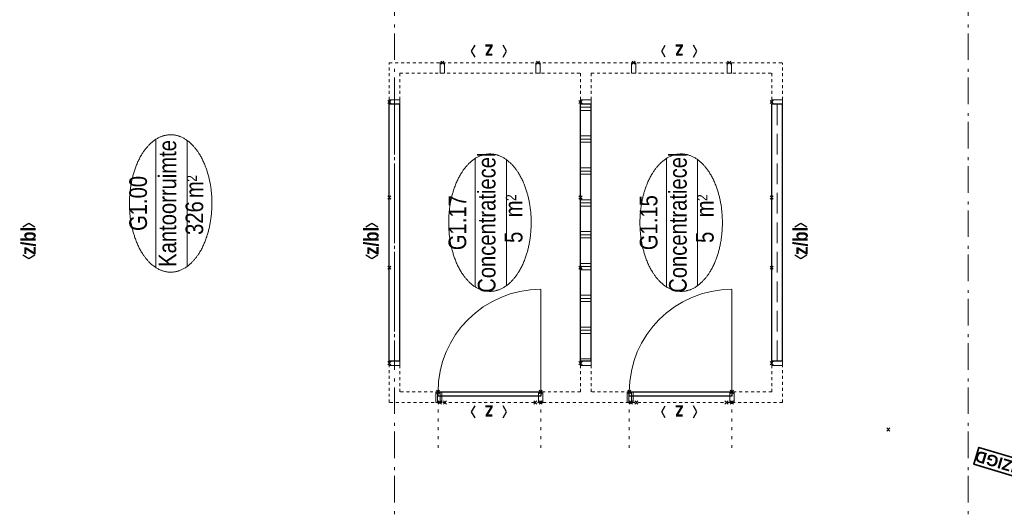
# Model space of a CAD drawing. Header units: millimetres. Extents: x 274596 to 660162, y 141333 to 298920.
# Tile 51 of 165: x 367285 to 376554, y 248300 to 252910. Entities that reach past the tile are written whole.
import ezdxf
from ezdxf.enums import TextEntityAlignment as Align

# ---------------------------------------------------------------- set-up
doc = ezdxf.new("R2010")
doc.units = ezdxf.units.MM
doc.header["$LTSCALE"] = 400
doc.header["$PDMODE"] = 3
doc.header["$PDSIZE"] = 15
for name, pattern in [('STYLE_02', [0.694427, 0.486069, -0.208359]), ('STYLE_05', [0.208282, 0.069427, -0.138855]), ('STYLE_06', [1.041641, 0.625, -0.208282, 0.069427, -0.138931]), ('STYLE_21', [0.138889, 0.069444, -0.069444])]:
    doc.linetypes.add(name, pattern=pattern)
for name, color, linetype, lineweight in [('Interieur-deur', 43, 'Continuous', 9), ('Interieur-scheidingswand-horizontaal', 5, 'Continuous', 25), ('Interieur-systeemwand glas', 140, 'STYLE_21', 15), ('Kozijnmerken', 43, 'Continuous', 9), ('Lijn-stramien', 5, 'STYLE_06', 9), ('None', 7, 'Continuous', 9), ('Ruimtenummers', 5, 'Continuous', 25), ('Wijzigingspijlen', 43, 'Continuous', 9)]:
    doc.layers.add(name, color=color, linetype=linetype, lineweight=lineweight)
doc.styles.add('Arial (bold)', font='arialbd.ttf', dxfattribs={"height": 132.291667})
doc.styles.add('Arial Narrow', font='ARIALN.TTF', dxfattribs={"height": 222.25})
doc.styles.add('Arial Narrow (bold)', font='ARIALNB.TTF', dxfattribs={"height": 172.861111})

# ---------------------------------------------------------------- blocks, each defined once
blk = doc.blocks.new('Ruimtenummer UV 50')
at = {"layer": 'Ruimtenummers', "color": 8, "lineweight": 5}
for p, q in [((602.2, 156.5), (-602.3, 156.5)), ((594.7, -137.5), (-594.8, -137.5))]:
    blk.add_line(p, q, dxfattribs=at)
blk.add_open_spline([(-323.4, 353.8), (-173.3, 405.8), (173.3, 405.8), (323.4, 353.8), (473.5, 301.8), (560.1, 211.8), (646.8, 121.7), (646.8, 17.7), (646.8, -86.3), (560.1, -176.3), (473.5, -266.4), (323.4, -318.4), (173.3, -370.4), (-173.3, -370.4), (-323.4, -318.4), (-473.5, -266.4), (-560.2, -176.3), (-646.8, -86.3), (-646.8, 17.7), (-646.8, 121.7), (-560.2, 211.8), (-473.5, 301.8), (-323.4, 353.8)], degree=2, knots=[0, 0, 0, 0.09962, 0.19924, 0.19924, 0.283607, 0.283607, 0.349619, 0.349619, 0.415638, 0.415638, 0.5, 0.5, 0.59962, 0.69924, 0.69924, 0.783607, 0.783607, 0.849619, 0.849619, 0.915638, 0.915638, 1, 1, 1], dxfattribs=at)
at = {"layer": 'Ruimtenummers', "attachment_point": 2, "style": 'Arial Narrow'}
for s, insert, char_height in [(' m', (103.6, -122.2), 165.95), (' 2', (220.1, -132.8), 96.8)]:
    blk.add_mtext(s, dxfattribs=dict(at, insert=insert, char_height=char_height))
at = {"layer": 'Ruimtenummers', "style": 'Arial Narrow'}
for tag, p in [('Nummer', (0, 406.9)), ('Naam', (0, 131.7)), ('Oppervlak', (-137.9, -122.2))]:
    blk.add_attdef(tag, text='', height=165.9, dxfattribs=at).set_placement(p, align=Align.TOP_CENTER)
blk = doc.blocks.new('*X584')
at = {"layer": 'None', "lineweight": 9}
for p, q in [((360, -1850), (360, -1750)), ((600, -1850), (600, -1750)), ((630, -1850), (630, -1750)), ((660, -1850), (660, -1750)), ((900, -1850), (900, -1750)), ((930, -1850), (930, -1750)), ((960, -1850), (960, -1750)), ((1200, -1850), (1200, -1750)), ((1230, -1850), (1230, -1750)), ((1260, -1850), (1260, -1750)), ((1500, -1850), (1500, -1750)), ((1530, -1850), (1530, -1750)), ((1560, -1850), (1560, -1750)), ((1800, -1850), (1800, -1750)), ((1830, -1850), (1830, -1750)), ((1860, -1850), (1860, -1750)), ((2100, -1850), (2100, -1750)), ((2130, -1850), (2130, -1750)), ((2160, -1850), (2160, -1750)), ((2400, -1850), (2400, -1750)), ((2430, -1850), (2430, -1750)), ((2460, -1850), (2460, -1750)), ((2700, -1850), (2700, -1750)), ((2730, -1850), (2730, -1750))]:
    blk.add_line(p, q, dxfattribs=at)
blk = doc.blocks.new('systeemwandstijl 900 hoh')
at = {"layer": 'Interieur-systeemwand glas', "color": 43, "linetype": 'Continuous', "lineweight": 9}
blk.add_lwpolyline([(0, 20), (100, 20), (100, -20), (0, -20)], close=True, dxfattribs=at)
at = {"layer": 'Interieur-systeemwand glas', "color": 43, "linetype": 'Continuous', "lineweight": 15}
for p in [(0, 900), (0, 0)]:
    blk.add_point(p, dxfattribs=at)
blk = doc.blocks.new('Deur systeemwand 950')
at = {"layer": 'Interieur-deur', "color": 140, "linetype": 'Continuous', "lineweight": 15}
blk.add_line((0, 1063.8), (0, 100), dxfattribs=at)
at = {"layer": 'Interieur-deur', "color": 92, "linetype": 'Continuous', "lineweight": 25}
blk.add_lwpolyline([(-966, 100), (0, 100), (0, 60), (-966, 60)], close=True, dxfattribs=at)
at = {"layer": 'Interieur-deur', "color": 140, "linetype": 'Continuous', "lineweight": 15}
blk.add_arc((0, 100), 966, 90, 180, dxfattribs=at)
at = {"layer": 'Interieur-systeemwand glas', "color": 43, "linetype": 'Continuous', "lineweight": 9}
for points in [[(-986, 100), (-946, 100), (-946, 0), (-986, 0)], [(-20, 100), (20, 100), (20, 0), (-20, 0)]]:
    blk.add_lwpolyline(points, close=True, dxfattribs=at)
at = {"layer": 'Lijn-stramien', "color": 8, "linetype": 'STYLE_05', "lineweight": 5}
for p, q in [((-966, 100), (-966, -476)), ((0, 100), (0, -476))]:
    blk.add_line(p, q, dxfattribs=at)
at = {"layer": 'None', "linetype": 'Continuous', "lineweight": 5}
for p in [(-966, 100), (0, 100)]:
    blk.add_point(p, dxfattribs=at)
blk = doc.blocks.new('Concentratiecel G 3 (2D)')
at = {"layer": 'Interieur-scheidingswand-horizontaal', "lineweight": 25}
for p, q in [((340, 50), (2760, 50)), ((340, -50), (340, 50)), ((2760, -50), (2760, 50)), ((340, -50), (2760, -50)), ((340, -1750), (2760, -1750)), ((340, -1850), (340, -1750)), ((2760, -1850), (2760, -1750)), ((340, -1850), (2760, -1850)), ((340, -3550), (2760, -3550)), ((340, -3650), (340, -3550)), ((2760, -3650), (2760, -3550)), ((340, -3650), (2760, -3650))]:
    blk.add_line(p, q, dxfattribs=at)
at = {"layer": 'Interieur-scheidingswand-horizontaal', "linetype": 'STYLE_02', "lineweight": 9}
for p, q in [((340, 0), (2760, 0)), ((340, -3600), (2760, -3600))]:
    blk.add_line(p, q, dxfattribs=at)
at = {"layer": 'Interieur-systeemwand glas', "lineweight": 15}
for p, q in [((-50, 50), (300, 50)), ((-50, -3650), (-50, 50)), ((2800, 50), (3150, 50)), ((3150, 50), (3150, -3650)), ((50, -50), (300, -50)), ((50, -1750), (50, -50)), ((2800, -50), (3050, -50)), ((3050, -50), (3050, -1750)), ((50, -1750), (300, -1750)), ((2800, -1750), (3050, -1750)), ((50, -3550), (50, -1850)), ((50, -1850), (300, -1850)), ((2800, -1850), (3050, -1850)), ((3050, -1850), (3050, -3550)), ((50, -3550), (300, -3550)), ((2800, -3550), (3050, -3550)), ((-50, -3650), (300, -3650)), ((2800, -3650), (3150, -3650))]:
    blk.add_line(p, q, dxfattribs=at)
at = {"layer": 'Interieur-scheidingswand-horizontaal', "color": 7}
for name, p, rotation in [('systeemwandstijl 900 hoh', (320, 50), 270), ('Deur systeemwand 950', (-50, -1375), 270), ('systeemwandstijl 900 hoh', (3150, -450), 180), ('systeemwandstijl 900 hoh', (320, -1750), 270), ('Deur systeemwand 950', (-50, -3175), 270), ('systeemwandstijl 900 hoh', (320, -3550), 270)]:
    blk.add_blockref(name, p, dxfattribs=dict(at, rotation=rotation))
at = {"layer": 'Interieur-scheidingswand-horizontaal', "color": 7, "xscale": -1}
for p, rotation in [((2780, 50), 90), ((-50, -425), 180), ((2780, -1750), 90), ((-50, -2225), 180), ((2780, -3550), 90)]:
    blk.add_blockref('systeemwandstijl 900 hoh', p, dxfattribs=dict(at, rotation=rotation))
for p in [(3150, -1350), (3150, -2250), (3150, -3150)]:
    blk.add_blockref('systeemwandstijl 900 hoh', p, dxfattribs=at)
at = {"layer": 'Interieur-scheidingswand-horizontaal', "color": 7}
for p in [(-50, -1375), (-50, -3175)]:
    blk.add_blockref('systeemwandstijl 900 hoh', p, dxfattribs=at)
at = {"layer": 'Interieur-scheidingswand-horizontaal'}
blk.add_blockref('*X584', (0, 0), dxfattribs=at)
blk = doc.blocks.new('Kozijnmerk 50')
at = {"layer": 'Kozijnmerken', "color": 92, "linetype": 'Continuous', "lineweight": 25}
for points in [[(-132.2, 50.6), (-164.8, -5.8), (-132.2, -62.1)], [(132.2, 50.6), (164.8, -5.8), (132.2, -62.1)]]:
    blk.add_lwpolyline(points, dxfattribs=at)
at = {"layer": 'None', "color": 43, "style": 'Arial Narrow (bold)'}
blk.add_attdef('merk', text='', height=138.3, dxfattribs=at).set_placement((0, 0), align=Align.MIDDLE_CENTER)
blk = doc.blocks.new('Wijzigingspijl')
at = {"layer": 'None', "linetype": 'Continuous', "lineweight": 5}
blk.add_point((0, 0), dxfattribs=at)
at = {"layer": 'Wijzigingspijlen', "color": 1, "linetype": 'Continuous', "lineweight": 35}
blk.add_lwpolyline([(-82.5, -1485), (-247.5, -1485), (0, -1732.5), (247.5, -1485), (82.5, -1485), (82.5, -866.25), (-82.5, -866.25)], close=True, dxfattribs=at)
at = {"layer": 'Wijzigingspijlen', "color": 8, "insert": (0, -1271.25), "char_height": 105.833, "attachment_point": 5, "rotation": 90, "style": 'Arial (bold)'}
blk.add_mtext('GEWIJZIGD', dxfattribs=at)

msp = doc.modelspace()

# ---------------------------------------------------------------- linework, layer by layer
at = {"layer": 'None', "color": 43, "linetype": 'STYLE_06', "lineweight": 9}
for p, q in [((370814.41069, 259864.32983), (370814.41069, 241156.35983)), ((376214.41069, 259864.32983), (376214.41069, 241156.35983))]:
    msp.add_line(p, q, dxfattribs=at)

# ---------------------------------------------------------------- block references
at = {"layer": 'Interieur-systeemwand glas', "color": 7, "rotation": 90}
msp.add_blockref('Concentratiecel G 3 (2D)', (370814.41069, 249355.42983), dxfattribs=at)
at = {"layer": 'Kozijnmerken', "color": 7}
for p, rotation, values in [((371704.41069, 252608.60205), 180, {'merk': 'z'}), ((373494.41069, 252608.60205), 180, {'merk': 'z'}), ((367366.47553, 250828.00167), 90, {'merk': 'z/bl'}), ((370594.00945, 250828.00167), 90, {'merk': 'z/bl'}), ((374634.00945, 250828.00167), 90, {'merk': 'z/bl'}), ((371704.41069, 249211.01931), 180, {'merk': 'z'}), ((373494.41069, 249211.01931), 180, {'merk': 'z'})]:
    msp.add_blockref('Kozijnmerk 50', p, dxfattribs=dict(at, rotation=rotation)).add_auto_attribs(values)
at = {"layer": 'None', "color": 7, "rotation": 73.38410848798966}
msp.add_blockref('Wijzigingspijl', (375461.75418, 249051.43006), dxfattribs=at)
at = {"layer": 'Ruimtenummers', "rotation": 90}
for p, values in [((368724.35877, 251179.87228), {'Nummer': 'G1.00', 'Naam': 'Kantoorruimte', 'Oppervlak': '326'}), ((371729.63355, 250999.07851), {'Nummer': 'G1.17', 'Naam': 'Concentratiecel', 'Oppervlak': '5'}), ((373529.63355, 250999.07851), {'Nummer': 'G1.15', 'Naam': 'Concentratiecel', 'Oppervlak': '5'})]:
    msp.add_blockref('Ruimtenummer UV 50', p, dxfattribs=at).add_auto_attribs(values)

doc.saveas('drawing.dxf')
